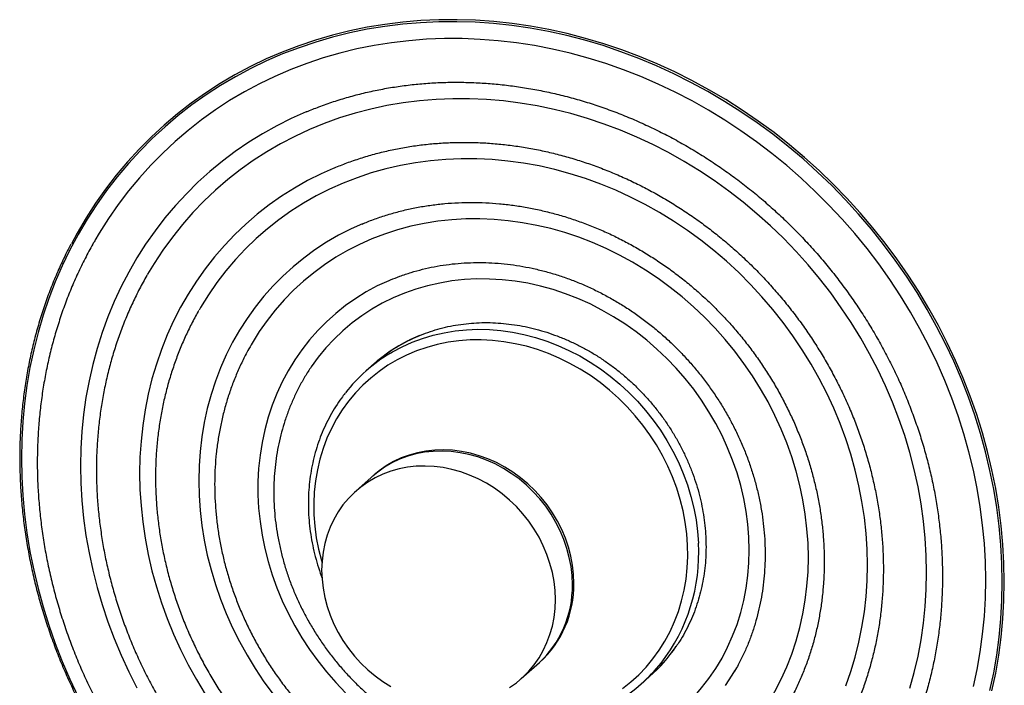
# Paper-space layout '_Dimétrica' of a CAD drawing. Header units: inches. Extents: x -15.5 to 3.1, y -23.8 to -4.9.
# Tile 2 of 2: x -15.5 to 3.1, y -17.4 to -4.9. Entities that reach past the tile are written whole.
import ezdxf

# ---------------------------------------------------------------- set-up
doc = ezdxf.new("R2010")
doc.units = ezdxf.units.IN
doc.header["$MEASUREMENT"] = 0

psp = doc.layouts.new('_Dimétrica')

# ---------------------------------------------------------------- linework, layer by layer
at = {"color": 7, "linetype": 'Continuous', "lineweight": 25}
for p, q in [((-8.812, -11.357), (-8.966, -11.492)), ((-8.808, -13.452), (-9.156, -13.759)), ((-6.031, -17.302), (-5.683, -16.996)), ((-3.757, -17.397), (-3.604, -17.262))]:
    psp.add_line(p, q, dxfattribs=at)
at = {"color": 7, "linetype": 'Continuous', "lineweight": 25, "flags": 128}
for points in [[(3.062, -15.477), (3.055, -15.127), (3.036, -14.776), (3.003, -14.424), (2.958, -14.072), (2.9, -13.72), (2.829, -13.369), (2.746, -13.019), (2.65, -12.671), (2.541, -12.326), (2.421, -11.983), (2.288, -11.644), (2.144, -11.308), (1.987, -10.976), (1.82, -10.649), (1.641, -10.327), (1.451, -10.011), (1.25, -9.701), (1.039, -9.397), (0.818, -9.1), (0.587, -8.811), (0.346, -8.529), (0.097, -8.255), (-0.162, -7.989), (-0.429, -7.733), (-0.704, -7.485), (-0.986, -7.248), (-1.276, -7.02), (-1.573, -6.802), (-1.877, -6.595), (-2.186, -6.398), (-2.501, -6.213), (-2.822, -6.039), (-3.147, -5.876), (-3.476, -5.726), (-3.809, -5.587), (-4.146, -5.46), (-4.485, -5.346), (-4.827, -5.245), (-5.17, -5.156), (-5.516, -5.08), (-5.862, -5.016), (-6.208, -4.966), (-6.555, -4.929), (-6.901, -4.905), (-7.246, -4.894), (-7.59, -4.897), (-7.932, -4.912), (-8.271, -4.941), (-8.608, -4.982), (-8.941, -5.037), (-9.27, -5.105), (-9.595, -5.185), (-9.915, -5.279), (-10.23, -5.385), (-10.54, -5.503), (-10.843, -5.634), (-11.14, -5.777), (-11.43, -5.932), (-11.713, -6.098), (-11.988, -6.276), (-12.255, -6.466), (-12.514, -6.666), (-12.763, -6.877), (-13.004, -7.098), (-13.235, -7.33), (-13.456, -7.571), (-13.667, -7.822), (-13.868, -8.081), (-14.057, -8.35), (-14.236, -8.626), (-14.404, -8.911), (-14.56, -9.203), (-14.705, -9.503), (-14.837, -9.809), (-14.958, -10.121), (-15.066, -10.439), (-15.162, -10.763), (-15.246, -11.092), (-15.317, -11.425), (-15.375, -11.762), (-15.42, -12.103), (-15.452, -12.447), (-15.472, -12.793), (-15.478, -13.142), (-15.472, -13.492), (-15.452, -13.843), (-15.42, -14.195), (-15.375, -14.547), (-15.317, -14.899), (-15.246, -15.25), (-15.162, -15.6), (-15.066, -15.947), (-14.958, -16.293), (-14.837, -16.636), (-14.705, -16.975), (-14.56, -17.311), (-14.404, -17.643)], [(3.1, -15.475), (3.094, -15.123), (3.074, -14.771), (3.042, -14.418), (2.996, -14.064), (2.938, -13.712), (2.867, -13.359), (2.783, -13.009), (2.687, -12.66), (2.578, -12.313), (2.457, -11.969), (2.324, -11.628), (2.179, -11.291), (2.022, -10.958), (1.854, -10.63), (1.675, -10.308), (1.484, -9.99), (1.283, -9.679), (1.071, -9.374), (0.849, -9.076), (0.617, -8.786), (0.376, -8.503), (0.125, -8.228), (-0.134, -7.962), (-0.402, -7.704), (-0.678, -7.456), (-0.961, -7.217), (-1.252, -6.989), (-1.55, -6.77), (-1.855, -6.562), (-2.165, -6.365), (-2.482, -6.179), (-2.803, -6.004), (-3.129, -5.841), (-3.459, -5.69), (-3.794, -5.551), (-4.131, -5.424), (-4.472, -5.31), (-4.815, -5.208), (-5.16, -5.118), (-5.506, -5.042), (-5.853, -4.979), (-6.201, -4.928), (-6.549, -4.891), (-6.896, -4.867), (-7.242, -4.856), (-7.587, -4.858), (-7.93, -4.874), (-8.271, -4.902), (-8.608, -4.944), (-8.943, -4.999), (-9.273, -5.067), (-9.599, -5.148), (-9.921, -5.242), (-10.237, -5.348), (-10.547, -5.467), (-10.852, -5.598), (-11.15, -5.742), (-11.441, -5.897), (-11.724, -6.064), (-12, -6.243), (-12.268, -6.433), (-12.527, -6.634), (-12.778, -6.845), (-13.019, -7.067), (-13.251, -7.3), (-13.473, -7.542), (-13.685, -7.793), (-13.886, -8.054), (-14.077, -8.323), (-14.256, -8.601), (-14.424, -8.886), (-14.534, -9.087)], [(2.749, -15.438), (2.742, -15.093), (2.723, -14.748), (2.69, -14.401), (2.645, -14.055), (2.587, -13.709), (2.516, -13.364), (2.432, -13.02), (2.336, -12.678), (2.228, -12.339), (2.107, -12.002), (1.974, -11.668), (1.83, -11.339), (1.673, -11.014), (1.506, -10.693), (1.327, -10.378), (1.137, -10.069), (0.936, -9.765), (0.726, -9.468), (0.505, -9.179), (0.274, -8.896), (0.034, -8.622), (-0.215, -8.356), (-0.473, -8.098), (-0.739, -7.849), (-1.013, -7.61), (-1.294, -7.381), (-1.583, -7.161), (-1.878, -6.952), (-2.18, -6.754), (-2.488, -6.566), (-2.8, -6.39), (-3.118, -6.225), (-3.441, -6.072), (-3.767, -5.931), (-4.097, -5.802), (-4.43, -5.686), (-4.765, -5.582), (-5.103, -5.49), (-5.442, -5.411), (-5.782, -5.346), (-6.123, -5.293), (-6.464, -5.253), (-6.805, -5.227), (-7.145, -5.213), (-7.483, -5.213), (-7.82, -5.226), (-8.154, -5.252), (-8.485, -5.291), (-8.813, -5.344), (-9.138, -5.409), (-9.458, -5.487), (-9.773, -5.578), (-10.084, -5.682), (-10.388, -5.798), (-10.687, -5.927), (-10.979, -6.068), (-11.264, -6.22), (-11.542, -6.385), (-11.812, -6.561), (-12.074, -6.748), (-12.327, -6.946), (-12.572, -7.155), (-12.807, -7.374), (-13.033, -7.603), (-13.249, -7.842), (-13.455, -8.09), (-13.65, -8.347), (-13.834, -8.613), (-14.008, -8.888), (-14.09, -9.027)], [(1.631, -15.297), (1.625, -14.974), (1.605, -14.65), (1.572, -14.325), (1.527, -14), (1.469, -13.676), (1.397, -13.353), (1.314, -13.031), (1.217, -12.712), (1.109, -12.395), (0.988, -12.081), (0.855, -11.771), (0.71, -11.465), (0.554, -11.164), (0.387, -10.868), (0.208, -10.578), (0.019, -10.295), (-0.18, -10.017), (-0.39, -9.747), (-0.609, -9.485), (-0.837, -9.231), (-1.075, -8.985), (-1.321, -8.748), (-1.575, -8.52), (-1.836, -8.302), (-2.105, -8.093), (-2.381, -7.896), (-2.664, -7.709), (-2.952, -7.532), (-3.245, -7.367), (-3.544, -7.214), (-3.847, -7.073), (-4.154, -6.943), (-4.464, -6.826), (-4.777, -6.721), (-5.093, -6.629), (-5.41, -6.55), (-5.729, -6.483), (-6.048, -6.43), (-6.368, -6.39), (-6.688, -6.362), (-7.007, -6.349), (-7.324, -6.348), (-7.64, -6.36), (-7.953, -6.386), (-8.263, -6.425), (-8.57, -6.478), (-8.873, -6.543), (-9.171, -6.621), (-9.465, -6.712), (-9.753, -6.815), (-10.035, -6.931), (-10.311, -7.06), (-10.58, -7.2), (-10.842, -7.352), (-11.096, -7.516), (-11.342, -7.691), (-11.579, -7.877), (-11.808, -8.074), (-12.027, -8.281), (-12.237, -8.499), (-12.436, -8.725), (-12.625, -8.962), (-12.803, -9.207), (-12.971, -9.46), (-13.093, -9.663)], [(-10.085, -6.593), (-10.096, -6.597), (-10.378, -6.723), (-10.653, -6.861), (-10.921, -7.011), (-11.182, -7.172), (-11.435, -7.345), (-11.679, -7.528), (-11.915, -7.723), (-12.142, -7.927), (-12.36, -8.142), (-12.568, -8.367), (-12.766, -8.601), (-12.953, -8.844), (-13.13, -9.095), (-13.295, -9.355), (-13.45, -9.623), (-13.593, -9.898), (-13.725, -10.18), (-13.844, -10.469), (-13.952, -10.764), (-14.047, -11.064), (-14.13, -11.369), (-14.2, -11.679), (-14.258, -11.994), (-14.303, -12.312), (-14.335, -12.633), (-14.354, -12.956), (-14.361, -13.282), (-14.354, -13.61), (-14.335, -13.938), (-14.303, -14.268), (-14.258, -14.597), (-14.2, -14.926), (-14.13, -15.253), (-14.047, -15.58), (-13.952, -15.904), (-13.844, -16.226), (-13.725, -16.545), (-13.593, -16.86), (-13.45, -17.171), (-13.295, -17.478)], [(0.514, -15.156), (0.507, -14.858), (0.488, -14.558), (0.455, -14.259), (0.41, -13.959), (0.352, -13.659), (0.281, -13.362), (0.198, -13.065), (0.103, -12.772), (-0.005, -12.481), (-0.125, -12.194), (-0.256, -11.911), (-0.399, -11.632), (-0.553, -11.359), (-0.719, -11.091), (-0.894, -10.83), (-1.08, -10.575), (-1.276, -10.328), (-1.481, -10.088), (-1.696, -9.856), (-1.919, -9.633), (-2.15, -9.419), (-2.39, -9.215), (-2.636, -9.02), (-2.89, -8.835), (-3.15, -8.661), (-3.416, -8.498), (-3.687, -8.347), (-3.963, -8.206), (-4.244, -8.078), (-4.528, -7.961), (-4.816, -7.857), (-5.106, -7.765), (-5.398, -7.686), (-5.692, -7.619), (-5.987, -7.566), (-6.282, -7.525), (-6.577, -7.498), (-6.872, -7.484), (-7.165, -7.483), (-7.456, -7.495), (-7.745, -7.52), (-8.031, -7.558), (-8.314, -7.61), (-8.592, -7.674), (-8.866, -7.751), (-9.134, -7.841), (-9.397, -7.944), (-9.654, -8.058), (-9.904, -8.185), (-10.147, -8.323), (-10.383, -8.473), (-10.61, -8.635), (-10.829, -8.807), (-11.039, -8.99), (-11.24, -9.183), (-11.431, -9.386), (-11.612, -9.598), (-11.782, -9.82), (-11.942, -10.05), (-12.09, -10.289), (-12.121, -10.341)], [(-9.586, -7.664), (-9.813, -7.766), (-10.069, -7.896), (-10.319, -8.037), (-10.561, -8.19), (-10.794, -8.355), (-11.02, -8.53), (-11.236, -8.716), (-11.443, -8.913), (-11.641, -9.119), (-11.828, -9.336), (-12.005, -9.561), (-12.171, -9.795), (-12.326, -10.038), (-12.47, -10.288), (-12.602, -10.546), (-12.722, -10.811), (-12.831, -11.082), (-12.927, -11.359), (-13.01, -11.642), (-13.081, -11.93), (-13.139, -12.222), (-13.185, -12.518), (-13.217, -12.817), (-13.237, -13.119), (-13.243, -13.423), (-13.237, -13.729), (-13.217, -14.036), (-13.185, -14.343), (-13.139, -14.651), (-13.081, -14.958), (-13.01, -15.263), (-12.927, -15.567), (-12.831, -15.868), (-12.722, -16.167), (-12.602, -16.462), (-12.47, -16.753), (-12.326, -17.04), (-12.171, -17.321), (-12.005, -17.597)], [(-9.034, -8.713), (-9.247, -8.809), (-9.482, -8.928), (-9.709, -9.06), (-9.929, -9.203), (-10.14, -9.357), (-10.343, -9.522), (-10.537, -9.697), (-10.722, -9.883), (-10.896, -10.079), (-11.06, -10.284), (-11.214, -10.497), (-11.356, -10.719), (-11.487, -10.949), (-11.607, -11.186), (-11.714, -11.431), (-11.81, -11.681), (-11.893, -11.937), (-11.964, -12.199), (-12.022, -12.465), (-12.068, -12.735), (-12.1, -13.009), (-12.119, -13.285), (-12.126, -13.564), (-12.119, -13.844), (-12.1, -14.126), (-12.068, -14.407), (-12.022, -14.689), (-11.964, -14.97), (-11.893, -15.249), (-11.81, -15.526), (-11.714, -15.801), (-11.607, -16.072), (-11.487, -16.34), (-11.356, -16.603), (-11.214, -16.861), (-11.06, -17.113), (-10.896, -17.359), (-10.722, -17.598)], [(-0.604, -15.016), (-0.61, -14.744), (-0.63, -14.471), (-0.662, -14.198), (-0.707, -13.925), (-0.764, -13.654), (-0.834, -13.383), (-0.917, -13.115), (-1.011, -12.849), (-1.118, -12.587), (-1.236, -12.329), (-1.366, -12.076), (-1.507, -11.827), (-1.658, -11.584), (-1.821, -11.348), (-1.993, -11.118), (-2.175, -10.896), (-2.366, -10.681), (-2.566, -10.475), (-2.774, -10.278), (-2.991, -10.09), (-3.214, -9.911), (-3.445, -9.743), (-3.682, -9.585), (-3.925, -9.438), (-4.173, -9.303), (-4.425, -9.179), (-4.682, -9.066), (-4.942, -8.966), (-5.206, -8.878), (-5.471, -8.802), (-5.738, -8.74), (-6.007, -8.69), (-6.276, -8.652), (-6.544, -8.628), (-6.812, -8.617), (-7.078, -8.619), (-7.343, -8.635), (-7.605, -8.663), (-7.863, -8.704), (-8.118, -8.758), (-8.369, -8.825), (-8.614, -8.904), (-8.854, -8.996), (-9.088, -9.1), (-9.315, -9.216), (-9.535, -9.344), (-9.748, -9.483), (-9.952, -9.634), (-10.148, -9.795), (-10.334, -9.966), (-10.511, -10.148), (-10.679, -10.339), (-10.835, -10.539), (-10.982, -10.748), (-11.117, -10.965), (-11.134, -10.994)], [(-8.494, -9.767), (-8.536, -9.785), (-8.751, -9.885), (-8.959, -9.998), (-9.159, -10.122), (-9.352, -10.257), (-9.536, -10.403), (-9.711, -10.56), (-9.877, -10.727), (-10.032, -10.903), (-10.178, -11.089), (-10.313, -11.283), (-10.436, -11.486), (-10.548, -11.696), (-10.649, -11.913), (-10.738, -12.137), (-10.814, -12.366), (-10.878, -12.601), (-10.929, -12.84), (-10.968, -13.083), (-10.994, -13.33), (-11.007, -13.579), (-11.007, -13.83), (-10.994, -14.083), (-10.968, -14.336), (-10.929, -14.589), (-10.878, -14.841), (-10.814, -15.092), (-10.738, -15.341), (-10.649, -15.587), (-10.548, -15.829), (-10.436, -16.068), (-10.313, -16.302), (-10.178, -16.53), (-10.032, -16.752), (-9.877, -16.968), (-9.711, -17.176), (-9.536, -17.377), (-9.352, -17.57)], [(-1.721, -14.875), (-1.728, -14.631), (-1.747, -14.387), (-1.779, -14.142), (-1.824, -13.898), (-1.882, -13.655), (-1.952, -13.414), (-2.035, -13.175), (-2.129, -12.94), (-2.235, -12.708), (-2.353, -12.482), (-2.482, -12.26), (-2.621, -12.044), (-2.771, -11.835), (-2.931, -11.634), (-3.1, -11.439), (-3.278, -11.253), (-3.465, -11.076), (-3.659, -10.909), (-3.861, -10.751), (-4.07, -10.603), (-4.285, -10.466), (-4.505, -10.34), (-4.73, -10.225), (-4.96, -10.123), (-5.193, -10.032), (-5.429, -9.954), (-5.667, -9.888), (-5.907, -9.835), (-6.148, -9.795), (-6.389, -9.768), (-6.629, -9.754), (-6.869, -9.753), (-7.106, -9.765), (-7.341, -9.791), (-7.572, -9.829), (-7.8, -9.88), (-8.022, -9.944), (-8.24, -10.021), (-8.452, -10.11), (-8.657, -10.211), (-8.856, -10.324), (-9.046, -10.449), (-9.229, -10.584), (-9.402, -10.731), (-9.567, -10.887), (-9.722, -11.054), (-9.867, -11.23), (-10.001, -11.414), (-10.002, -11.416)], [(-8.503, -11.155), (-8.463, -11.132), (-8.28, -11.034), (-8.091, -10.949), (-7.895, -10.877), (-7.694, -10.816), (-7.488, -10.769), (-7.278, -10.734), (-7.066, -10.712), (-6.85, -10.704), (-6.633, -10.709), (-6.415, -10.726), (-6.197, -10.757), (-5.979, -10.801), (-5.763, -10.857), (-5.549, -10.927), (-5.337, -11.008), (-5.129, -11.102), (-4.926, -11.207), (-4.728, -11.324), (-4.535, -11.451), (-4.349, -11.59), (-4.17, -11.738), (-3.998, -11.896), (-3.835, -12.062), (-3.681, -12.237), (-3.536, -12.42), (-3.401, -12.61), (-3.276, -12.806), (-3.163, -13.008), (-3.06, -13.216), (-2.969, -13.427), (-2.89, -13.642), (-2.823, -13.86), (-2.769, -14.08), (-2.727, -14.301), (-2.698, -14.523), (-2.682, -14.744)], [(-2.885, -14.781), (-2.901, -14.565), (-2.93, -14.348), (-2.971, -14.131), (-3.025, -13.916), (-3.092, -13.703), (-3.17, -13.493), (-3.26, -13.287), (-3.362, -13.085), (-3.475, -12.888), (-3.599, -12.697), (-3.733, -12.512), (-3.877, -12.335), (-4.03, -12.166), (-4.192, -12.005), (-4.362, -11.853), (-4.539, -11.711), (-4.724, -11.579), (-4.914, -11.458), (-5.11, -11.347), (-5.311, -11.249), (-5.515, -11.162), (-5.723, -11.087), (-5.934, -11.024), (-6.146, -10.975), (-6.36, -10.938), (-6.573, -10.914), (-6.786, -10.903), (-6.998, -10.905), (-7.207, -10.921), (-7.414, -10.949), (-7.617, -10.991), (-7.816, -11.045), (-8.009, -11.111), (-8.197, -11.19), (-8.378, -11.281), (-8.552, -11.384), (-8.718, -11.498), (-8.876, -11.624), (-9.025, -11.759), (-9.164, -11.905), (-9.294, -12.06), (-9.413, -12.223), (-9.521, -12.396), (-9.617, -12.575), (-9.702, -12.762), (-9.775, -12.955), (-9.836, -13.154), (-9.884, -13.358), (-9.919, -13.565), (-9.942, -13.777), (-9.952, -13.99), (-9.949, -14.206), (-9.933, -14.423), (-9.905, -14.64), (-9.863, -14.856), (-9.809, -15.071), (-9.798, -15.109)], [(-5.063, -15.527), (-5.07, -15.356), (-5.089, -15.184), (-5.122, -15.012), (-5.166, -14.842), (-5.224, -14.674), (-5.293, -14.51), (-5.374, -14.35), (-5.466, -14.195), (-5.568, -14.046), (-5.681, -13.905), (-5.803, -13.771), (-5.934, -13.646), (-6.072, -13.53), (-6.218, -13.425), (-6.369, -13.33), (-6.526, -13.247), (-6.688, -13.175), (-6.852, -13.115), (-7.02, -13.068), (-7.188, -13.034), (-7.358, -13.012), (-7.527, -13.004), (-7.694, -13.009), (-7.859, -13.027), (-8.02, -13.058), (-8.177, -13.102), (-8.329, -13.159), (-8.474, -13.228), (-8.613, -13.309), (-8.743, -13.401), (-8.836, -13.477)], [(-5.063, -15.527), (-5.07, -15.356), (-5.089, -15.184), (-5.122, -15.012), (-5.166, -14.842), (-5.224, -14.674), (-5.293, -14.51), (-5.374, -14.35), (-5.466, -14.195), (-5.568, -14.046), (-5.681, -13.905), (-5.803, -13.771), (-5.934, -13.646), (-6.072, -13.53), (-6.218, -13.425), (-6.369, -13.33), (-6.526, -13.247), (-6.688, -13.175), (-6.852, -13.115), (-7.02, -13.068), (-7.188, -13.034), (-7.358, -13.012), (-7.527, -13.004), (-7.694, -13.009), (-7.859, -13.027), (-8.02, -13.058), (-8.177, -13.102), (-8.329, -13.159), (-8.474, -13.228), (-8.613, -13.309), (-8.743, -13.401), (-8.836, -13.477)], [(-5.036, -15.502), (-5.042, -15.331), (-5.062, -15.159), (-5.094, -14.988), (-5.139, -14.817), (-5.196, -14.65), (-5.265, -14.485), (-5.346, -14.325), (-5.438, -14.17), (-5.541, -14.022), (-5.653, -13.88), (-5.775, -13.746), (-5.906, -13.621), (-6.044, -13.506), (-6.19, -13.4), (-6.341, -13.306), (-6.498, -13.222), (-6.66, -13.15), (-6.825, -13.091), (-6.992, -13.043), (-7.161, -13.009), (-7.33, -12.988), (-7.499, -12.98), (-7.666, -12.985), (-7.831, -13.003), (-7.992, -13.034), (-8.149, -13.078), (-8.301, -13.134), (-8.446, -13.203), (-8.585, -13.284), (-8.715, -13.376), (-8.808, -13.452)], [(-5.384, -15.809), (-5.39, -15.638), (-5.41, -15.466), (-5.442, -15.294), (-5.487, -15.124), (-5.544, -14.956), (-5.613, -14.792), (-5.694, -14.632), (-5.786, -14.477), (-5.889, -14.329), (-6.001, -14.187), (-6.123, -14.053), (-6.254, -13.928), (-6.392, -13.813), (-6.538, -13.707), (-6.689, -13.612), (-6.846, -13.529), (-7.008, -13.457), (-7.173, -13.397), (-7.34, -13.35), (-7.509, -13.316), (-7.678, -13.295), (-7.847, -13.286), (-8.014, -13.291), (-8.179, -13.31), (-8.34, -13.341), (-8.497, -13.385), (-8.649, -13.441), (-8.794, -13.51), (-8.933, -13.591), (-9.063, -13.683), (-9.185, -13.786), (-9.298, -13.899), (-9.401, -14.022), (-9.493, -14.153), (-9.573, -14.293), (-9.643, -14.44), (-9.7, -14.593), (-9.745, -14.752), (-9.777, -14.916), (-9.796, -15.083), (-9.803, -15.252), (-9.796, -15.424), (-9.777, -15.596), (-9.745, -15.767), (-9.7, -15.937), (-9.643, -16.105), (-9.573, -16.27), (-9.493, -16.43), (-9.401, -16.584), (-9.298, -16.733), (-9.185, -16.875), (-9.063, -17.008), (-8.933, -17.133), (-8.794, -17.249), (-8.649, -17.354), (-8.497, -17.449)], [(-4.116, -17.489), (-3.958, -17.364), (-3.809, -17.228), (-3.67, -17.083), (-3.541, -16.928), (-3.422, -16.764), (-3.314, -16.592), (-3.217, -16.412), (-3.132, -16.225), (-3.059, -16.032), (-2.999, -15.833), (-2.95, -15.629), (-2.915, -15.422), (-2.892, -15.211), (-2.882, -14.997), (-2.885, -14.781)], [(-4.068, -18.554), (-3.861, -18.46), (-3.659, -18.353), (-3.465, -18.234), (-3.278, -18.104), (-3.1, -17.963), (-2.931, -17.811), (-2.771, -17.65), (-2.621, -17.478), (-2.482, -17.298), (-2.353, -17.109), (-2.235, -16.912), (-2.129, -16.707), (-2.035, -16.496), (-1.952, -16.278), (-1.882, -16.054), (-1.824, -15.826), (-1.779, -15.593), (-1.747, -15.356), (-1.728, -15.117), (-1.721, -14.875)], [(-3.541, -19.613), (-3.445, -19.572), (-3.214, -19.462), (-2.991, -19.34), (-2.774, -19.206), (-2.566, -19.062), (-2.366, -18.906), (-2.175, -18.74), (-1.993, -18.563), (-1.821, -18.377), (-1.658, -18.181), (-1.507, -17.977), (-1.366, -17.764), (-1.236, -17.543), (-1.118, -17.314), (-1.011, -17.079), (-0.917, -16.837), (-0.834, -16.59), (-0.764, -16.337), (-0.707, -16.08), (-0.662, -15.818), (-0.63, -15.553), (-0.61, -15.286), (-0.604, -15.016)], [(0.103, -17.437), (0.198, -17.168), (0.281, -16.893), (0.352, -16.612), (0.41, -16.328), (0.455, -16.039), (0.488, -15.748), (0.507, -15.453), (0.514, -15.156)], [(1.314, -17.483), (1.397, -17.183), (1.469, -16.877), (1.527, -16.568), (1.572, -16.254), (1.605, -15.938), (1.625, -15.619), (1.631, -15.297)], [(2.516, -17.453), (2.587, -17.126), (2.645, -16.795), (2.69, -16.46), (2.723, -16.122), (2.742, -15.781), (2.749, -15.438)], [(2.829, -17.527), (2.9, -17.194), (2.958, -16.857), (3.003, -16.516), (3.036, -16.172), (3.055, -15.826), (3.062, -15.477)], [(2.867, -17.532), (2.938, -17.197), (2.996, -16.859), (3.042, -16.517), (3.074, -16.172), (3.094, -15.825), (3.1, -15.475)], [(-6.254, -17.471), (-6.123, -17.379), (-6.001, -17.276), (-5.889, -17.163), (-5.786, -17.04), (-5.694, -16.908), (-5.613, -16.769), (-5.544, -16.622), (-5.487, -16.468), (-5.442, -16.309), (-5.41, -16.146), (-5.39, -15.979), (-5.384, -15.809)], [(-2.17, -17.434), (-2.041, -17.235), (-1.993, -17.154)]]:
    psp.add_lwpolyline(points, dxfattribs=at)
at = {"color": 7, "linetype": 'Continuous', "lineweight": 25}
for centre, radius, start, end in [((-6.768, -13.678), 3.093, 112.4791, 131.3711), ((-6.774, -13.67), 3.083, 116.9613, 131.3851), ((-6.935, -13.794), 3.07, 120.7137, 142.0264), ((-6.044, -14.939), 3.368, 322.1021, 3.3192), ((-7.035, -15.559), 1.972, 312.1903, 0.9454), ((-7.007, -15.535), 1.972, 312.1903, 0.9454), ((-5.644, -14.952), 3.082, 311.4309, 325.6429), ((-5.644, -14.952), 3.082, 311.4312, 325.5667), ((-5.788, -15.095), 3.069, 301.1824, 321.457)]:
    psp.add_arc(centre, radius, start, end, dxfattribs=at)
for points, knots in [([(-10.089, -6.595), (-10.011, -6.563), (-9.843, -6.494), (-9.578, -6.402), (-9.297, -6.315), (-9.011, -6.24), (-8.721, -6.177), (-8.428, -6.125), (-8.132, -6.085), (-7.833, -6.057), (-7.532, -6.04), (-7.228, -6.035), (-6.924, -6.042), (-6.618, -6.06), (-6.312, -6.091), (-6.005, -6.132), (-5.699, -6.186), (-5.394, -6.251), (-5.089, -6.327), (-4.787, -6.415), (-4.486, -6.514), (-4.187, -6.624), (-3.892, -6.745), (-3.6, -6.877), (-3.311, -7.019), (-3.027, -7.171), (-2.747, -7.334), (-2.472, -7.506), (-2.202, -7.689), (-1.938, -7.88), (-1.68, -8.081), (-1.428, -8.291), (-1.184, -8.509), (-0.946, -8.735), (-0.716, -8.969), (-0.493, -9.211), (-0.279, -9.46), (-0.073, -9.716), (0.124, -9.979), (0.312, -10.247), (0.491, -10.522), (0.661, -10.801), (0.82, -11.086), (0.97, -11.375), (1.11, -11.668), (1.239, -11.965), (1.357, -12.266), (1.465, -12.569), (1.562, -12.875), (1.648, -13.182), (1.723, -13.491), (1.787, -13.802), (1.839, -14.113), (1.88, -14.424), (1.909, -14.735), (1.927, -15.04), (1.931, -15.252), (1.932, -15.36), (1.932, -15.371)], [0, 0, 0, 0, 0.015957, 0.034271, 0.052578, 0.070878, 0.089169, 0.107453, 0.125728, 0.143996, 0.162255, 0.180507, 0.198752, 0.21699, 0.235221, 0.253446, 0.271665, 0.289878, 0.308087, 0.326292, 0.344492, 0.362688, 0.380881, 0.399072, 0.417259, 0.435444, 0.453627, 0.471808, 0.489988, 0.508166, 0.526342, 0.544518, 0.562693, 0.580867, 0.599041, 0.617214, 0.635386, 0.653559, 0.671731, 0.689903, 0.708075, 0.726248, 0.744421, 0.762595, 0.780769, 0.798944, 0.817121, 0.835298, 0.853478, 0.871659, 0.889843, 0.908029, 0.926218, 0.944411, 0.962607, 0.980808, 0.998063, 1, 1, 1, 1]), ([(-9.591, -7.667), (-9.513, -7.635), (-9.353, -7.568), (-9.102, -7.481), (-8.84, -7.402), (-8.574, -7.334), (-8.305, -7.278), (-8.032, -7.234), (-7.756, -7.201), (-7.477, -7.18), (-7.196, -7.171), (-6.914, -7.173), (-6.63, -7.187), (-6.346, -7.213), (-6.062, -7.25), (-5.777, -7.299), (-5.494, -7.36), (-5.212, -7.432), (-4.931, -7.515), (-4.652, -7.61), (-4.376, -7.715), (-4.103, -7.832), (-3.833, -7.959), (-3.567, -8.096), (-3.306, -8.244), (-3.049, -8.401), (-2.797, -8.568), (-2.551, -8.745), (-2.311, -8.931), (-2.078, -9.126), (-1.851, -9.329), (-1.631, -9.54), (-1.419, -9.759), (-1.215, -9.986), (-1.019, -10.22), (-0.831, -10.46), (-0.652, -10.707), (-0.483, -10.96), (-0.323, -11.218), (-0.172, -11.481), (-0.032, -11.749), (0.099, -12.021), (0.219, -12.297), (0.328, -12.576), (0.427, -12.858), (0.515, -13.142), (0.592, -13.428), (0.658, -13.715), (0.712, -14.004), (0.755, -14.292), (0.787, -14.581), (0.807, -14.87), (0.814, -15.086), (0.814, -15.206), (0.814, -15.23)], [0, 0, 0, 0, 0.018307, 0.037978, 0.057639, 0.07729, 0.09693, 0.11656, 0.136178, 0.155785, 0.175383, 0.19497, 0.214547, 0.234116, 0.253676, 0.273228, 0.292773, 0.312311, 0.331843, 0.35137, 0.370892, 0.390409, 0.409923, 0.429433, 0.44894, 0.468445, 0.487947, 0.507448, 0.526946, 0.546443, 0.565939, 0.585434, 0.604928, 0.624422, 0.643915, 0.663408, 0.6829, 0.702393, 0.721886, 0.741379, 0.760873, 0.780368, 0.799864, 0.819361, 0.838861, 0.858362, 0.877867, 0.897374, 0.916885, 0.9364, 0.95592, 0.975445, 0.994977, 1, 1, 1, 1]), ([(-9.038, -8.717), (-9.005, -8.702), (-8.897, -8.655), (-8.706, -8.587), (-8.468, -8.512), (-8.225, -8.448), (-7.979, -8.396), (-7.728, -8.356), (-7.475, -8.327), (-7.219, -8.31), (-6.962, -8.305), (-6.703, -8.312), (-6.443, -8.33), (-6.182, -8.359), (-5.921, -8.401), (-5.661, -8.454), (-5.402, -8.518), (-5.145, -8.594), (-4.89, -8.681), (-4.637, -8.778), (-4.387, -8.887), (-4.141, -9.006), (-3.899, -9.136), (-3.661, -9.275), (-3.428, -9.425), (-3.201, -9.583), (-2.979, -9.752), (-2.764, -9.929), (-2.556, -10.114), (-2.354, -10.308), (-2.16, -10.51), (-1.974, -10.719), (-1.797, -10.935), (-1.627, -11.157), (-1.467, -11.386), (-1.316, -11.62), (-1.175, -11.86), (-1.044, -12.104), (-0.922, -12.353), (-0.811, -12.605), (-0.71, -12.86), (-0.62, -13.119), (-0.541, -13.38), (-0.473, -13.642), (-0.417, -13.906), (-0.371, -14.17), (-0.337, -14.435), (-0.314, -14.699), (-0.304, -14.917), (-0.304, -15.047), (-0.303, -15.09)], [0, 0, 0, 0, 0.009379, 0.030874, 0.052355, 0.073821, 0.095272, 0.116707, 0.138127, 0.159531, 0.180921, 0.202296, 0.223658, 0.245007, 0.266345, 0.287672, 0.30899, 0.330298, 0.351599, 0.372893, 0.394181, 0.415464, 0.436741, 0.458015, 0.479285, 0.500552, 0.521817, 0.543079, 0.56434, 0.585599, 0.606856, 0.628113, 0.64937, 0.670625, 0.691881, 0.713137, 0.734393, 0.75565, 0.776908, 0.798168, 0.819429, 0.840694, 0.861961, 0.883232, 0.904508, 0.925788, 0.947075, 0.96837, 0.989672, 1, 1, 1, 1]), ([(-14.542, -9.096), (-14.576, -9.161), (-14.658, -9.318), (-14.777, -9.576), (-14.9, -9.868), (-15.012, -10.166), (-15.113, -10.469), (-15.203, -10.777), (-15.281, -11.089), (-15.348, -11.405), (-15.404, -11.725), (-15.448, -12.048), (-15.481, -12.374), (-15.502, -12.703), (-15.511, -13.033), (-15.509, -13.365), (-15.495, -13.698), (-15.47, -14.032), (-15.433, -14.367), (-15.384, -14.701), (-15.324, -15.034), (-15.253, -15.367), (-15.17, -15.699), (-15.076, -16.028), (-14.971, -16.356), (-14.855, -16.681), (-14.728, -17.003), (-14.59, -17.322), (-14.442, -17.637), (-14.284, -17.947), (-14.116, -18.254), (-13.937, -18.555), (-13.749, -18.851), (-13.552, -19.141), (-13.345, -19.425), (-13.13, -19.703), (-12.906, -19.974), (-12.673, -20.238), (-12.432, -20.495), (-12.184, -20.743), (-11.928, -20.984), (-11.665, -21.217), (-11.395, -21.44), (-11.119, -21.655), (-10.836, -21.861), (-10.548, -22.057), (-10.254, -22.244), (-9.955, -22.42), (-9.652, -22.587), (-9.344, -22.743), (-9.032, -22.888), (-8.717, -23.023), (-8.398, -23.147), (-8.077, -23.26), (-7.754, -23.361), (-7.428, -23.452), (-7.101, -23.531), (-6.773, -23.598), (-6.444, -23.654), (-6.115, -23.698), (-5.786, -23.73), (-5.458, -23.751), (-5.13, -23.759), (-4.804, -23.756), (-4.479, -23.741), (-4.157, -23.715), (-3.837, -23.676), (-3.521, -23.626), (-3.207, -23.564), (-2.898, -23.491), (-2.592, -23.406), (-2.291, -23.309), (-2.026, -23.214), (-1.863, -23.146), (-1.797, -23.119)], [0, 0, 0, 0, 0.0097, 0.023708, 0.037715, 0.051724, 0.065732, 0.07974, 0.093749, 0.107758, 0.121767, 0.135776, 0.149786, 0.163796, 0.177806, 0.191816, 0.205826, 0.219836, 0.233847, 0.247858, 0.261868, 0.275879, 0.28989, 0.303901, 0.317913, 0.331924, 0.345935, 0.359947, 0.373958, 0.38797, 0.401981, 0.415993, 0.430005, 0.444016, 0.458028, 0.47204, 0.486051, 0.500063, 0.514075, 0.528086, 0.542098, 0.55611, 0.570122, 0.584133, 0.598145, 0.612157, 0.626169, 0.64018, 0.654192, 0.668203, 0.682215, 0.696226, 0.710238, 0.724249, 0.73826, 0.752271, 0.766282, 0.780293, 0.794304, 0.808315, 0.822325, 0.836336, 0.850346, 0.864356, 0.878365, 0.892375, 0.906384, 0.920394, 0.934402, 0.948411, 0.96242, 0.976428, 0.990436, 1, 1, 1, 1]), ([(-14.092, -9.033), (-14.104, -9.054), (-14.169, -9.163), (-14.276, -9.368), (-14.413, -9.647), (-14.539, -9.933), (-14.654, -10.225), (-14.757, -10.522), (-14.85, -10.824), (-14.931, -11.13), (-15.001, -11.441), (-15.06, -11.755), (-15.107, -12.073), (-15.142, -12.393), (-15.166, -12.717), (-15.178, -13.042), (-15.179, -13.368), (-15.167, -13.696), (-15.144, -14.025), (-15.109, -14.354), (-15.063, -14.684), (-15.005, -15.012), (-14.936, -15.34), (-14.855, -15.666), (-14.763, -15.991), (-14.66, -16.313), (-14.546, -16.633), (-14.421, -16.949), (-14.285, -17.263), (-14.138, -17.572), (-13.982, -17.877), (-13.815, -18.177), (-13.638, -18.473), (-13.452, -18.763), (-13.256, -19.047), (-13.051, -19.325), (-12.836, -19.596), (-12.614, -19.861), (-12.383, -20.118), (-12.143, -20.367), (-11.897, -20.609), (-11.642, -20.843), (-11.381, -21.068), (-11.112, -21.284), (-10.838, -21.491), (-10.557, -21.689), (-10.271, -21.877), (-9.979, -22.055), (-9.682, -22.223), (-9.381, -22.381), (-9.076, -22.528), (-8.766, -22.665), (-8.454, -22.79), (-8.138, -22.905), (-7.82, -23.008), (-7.5, -23.1), (-7.178, -23.181), (-6.855, -23.249), (-6.531, -23.307), (-6.206, -23.352), (-5.882, -23.386), (-5.558, -23.407), (-5.234, -23.417), (-4.912, -23.415), (-4.592, -23.401), (-4.274, -23.375), (-3.958, -23.338), (-3.645, -23.288), (-3.336, -23.227), (-3.03, -23.154), (-2.729, -23.07), (-2.432, -22.974), (-2.171, -22.88), (-2.011, -22.812), (-1.946, -22.785)], [0, 0, 0, 0, 0.003252, 0.017288, 0.031328, 0.045372, 0.059421, 0.073474, 0.087532, 0.101595, 0.115662, 0.129734, 0.143811, 0.157893, 0.171979, 0.186069, 0.200163, 0.214261, 0.228362, 0.242467, 0.256575, 0.270686, 0.284799, 0.298915, 0.313033, 0.327153, 0.341275, 0.355399, 0.369523, 0.38365, 0.397777, 0.411905, 0.426035, 0.440165, 0.454295, 0.468427, 0.482558, 0.49669, 0.510823, 0.524955, 0.539088, 0.553221, 0.567353, 0.581486, 0.595618, 0.609749, 0.623881, 0.638011, 0.652141, 0.66627, 0.680398, 0.694524, 0.708649, 0.722773, 0.736894, 0.751014, 0.765131, 0.779245, 0.793357, 0.807465, 0.82157, 0.835672, 0.849769, 0.863862, 0.877951, 0.892036, 0.906116, 0.920191, 0.934261, 0.948326, 0.962386, 0.976441, 0.990491, 1, 1, 1, 1]), ([(-8.499, -9.77), (-8.441, -9.747), (-8.315, -9.695), (-8.113, -9.628), (-7.896, -9.568), (-7.675, -9.519), (-7.451, -9.482), (-7.223, -9.457), (-6.993, -9.443), (-6.761, -9.441), (-6.527, -9.45), (-6.293, -9.472), (-6.059, -9.505), (-5.825, -9.549), (-5.592, -9.605), (-5.36, -9.672), (-5.13, -9.75), (-4.903, -9.84), (-4.679, -9.939), (-4.459, -10.05), (-4.243, -10.171), (-4.031, -10.301), (-3.825, -10.441), (-3.624, -10.591), (-3.43, -10.749), (-3.242, -10.916), (-3.061, -11.092), (-2.888, -11.274), (-2.723, -11.465), (-2.567, -11.662), (-2.419, -11.865), (-2.28, -12.074), (-2.15, -12.288), (-2.031, -12.508), (-1.921, -12.731), (-1.822, -12.958), (-1.733, -13.189), (-1.655, -13.422), (-1.588, -13.657), (-1.532, -13.894), (-1.487, -14.131), (-1.453, -14.369), (-1.431, -14.607), (-1.422, -14.8), (-1.421, -14.914), (-1.421, -14.949)], [0, 0, 0, 0, 0.020035, 0.043929, 0.0678, 0.091648, 0.115471, 0.139271, 0.163047, 0.186799, 0.210531, 0.234242, 0.257934, 0.28161, 0.30527, 0.328917, 0.352551, 0.376175, 0.39979, 0.423396, 0.446996, 0.470589, 0.494178, 0.517763, 0.541343, 0.564921, 0.588497, 0.612071, 0.635643, 0.659215, 0.682786, 0.706357, 0.729928, 0.7535, 0.777074, 0.800649, 0.824228, 0.847811, 0.871398, 0.894992, 0.918593, 0.942202, 0.965822, 0.989454, 1, 1, 1, 1]), ([(-13.096, -9.668), (-13.099, -9.674), (-13.153, -9.762), (-13.247, -9.939), (-13.377, -10.2), (-13.495, -10.467), (-13.603, -10.74), (-13.699, -11.019), (-13.785, -11.302), (-13.859, -11.59), (-13.922, -11.881), (-13.973, -12.177), (-14.013, -12.475), (-14.041, -12.776), (-14.058, -13.08), (-14.062, -13.385), (-14.055, -13.692), (-14.037, -13.999), (-14.006, -14.308), (-13.964, -14.616), (-13.911, -14.923), (-13.846, -15.23), (-13.769, -15.535), (-13.681, -15.839), (-13.583, -16.14), (-13.473, -16.438), (-13.352, -16.733), (-13.221, -17.025), (-13.079, -17.313), (-12.927, -17.596), (-12.764, -17.874), (-12.593, -18.147), (-12.411, -18.414), (-12.22, -18.675), (-12.021, -18.929), (-11.812, -19.177), (-11.596, -19.417), (-11.371, -19.65), (-11.138, -19.874), (-10.898, -20.091), (-10.651, -20.299), (-10.398, -20.497), (-10.138, -20.687), (-9.872, -20.867), (-9.601, -21.037), (-9.325, -21.198), (-9.044, -21.348), (-8.759, -21.487), (-8.47, -21.616), (-8.177, -21.734), (-7.882, -21.841), (-7.584, -21.936), (-7.284, -22.02), (-6.982, -22.093), (-6.679, -22.154), (-6.375, -22.203), (-6.072, -22.241), (-5.768, -22.266), (-5.465, -22.28), (-5.163, -22.282), (-4.862, -22.272), (-4.564, -22.25), (-4.268, -22.216), (-3.975, -22.171), (-3.685, -22.113), (-3.399, -22.044), (-3.117, -21.964), (-2.84, -21.871), (-2.63, -21.794), (-2.515, -21.744), (-2.488, -21.732)], [0, 0, 0, 0, 0.001033, 0.016017, 0.031006, 0.046001, 0.061001, 0.076007, 0.091019, 0.106037, 0.121061, 0.136092, 0.151128, 0.16617, 0.181218, 0.196272, 0.21133, 0.226393, 0.241461, 0.256533, 0.271608, 0.286687, 0.301769, 0.316854, 0.331942, 0.347032, 0.362124, 0.377218, 0.392313, 0.40741, 0.422508, 0.437608, 0.452708, 0.467809, 0.48291, 0.498012, 0.513115, 0.528218, 0.543321, 0.558424, 0.573526, 0.588629, 0.603731, 0.618832, 0.633933, 0.649033, 0.664132, 0.679229, 0.694325, 0.709419, 0.724511, 0.7396, 0.754687, 0.769771, 0.784851, 0.799927, 0.814999, 0.830066, 0.845129, 0.860186, 0.875238, 0.890284, 0.905324, 0.920358, 0.935385, 0.950406, 0.96542, 0.980428, 0.99543, 1, 1, 1, 1]), ([(-12.123, -10.346), (-12.128, -10.353), (-12.178, -10.437), (-12.265, -10.604), (-12.384, -10.847), (-12.49, -11.096), (-12.586, -11.351), (-12.671, -11.611), (-12.745, -11.876), (-12.807, -12.145), (-12.858, -12.418), (-12.897, -12.694), (-12.925, -12.973), (-12.941, -13.254), (-12.945, -13.537), (-12.937, -13.821), (-12.918, -14.106), (-12.887, -14.392), (-12.845, -14.677), (-12.791, -14.962), (-12.725, -15.245), (-12.648, -15.527), (-12.56, -15.807), (-12.461, -16.084), (-12.351, -16.358), (-12.23, -16.629), (-12.099, -16.895), (-11.957, -17.157), (-11.805, -17.414), (-11.644, -17.666), (-11.473, -17.911), (-11.293, -18.151), (-11.105, -18.383), (-10.907, -18.609), (-10.702, -18.827), (-10.488, -19.037), (-10.267, -19.24), (-10.039, -19.433), (-9.805, -19.618), (-9.564, -19.793), (-9.317, -19.959), (-9.065, -20.115), (-8.808, -20.26), (-8.546, -20.396), (-8.28, -20.521), (-8.01, -20.635), (-7.737, -20.738), (-7.462, -20.83), (-7.184, -20.91), (-6.905, -20.979), (-6.624, -21.036), (-6.343, -21.082), (-6.061, -21.115), (-5.779, -21.137), (-5.499, -21.147), (-5.219, -21.145), (-4.941, -21.131), (-4.666, -21.105), (-4.393, -21.068), (-4.123, -21.018), (-3.857, -20.957), (-3.595, -20.884), (-3.338, -20.8), (-3.141, -20.728), (-3.033, -20.68), (-3.007, -20.669)], [0, 0, 0, 0, 0.001491, 0.017672, 0.03386, 0.050055, 0.066257, 0.082468, 0.098686, 0.114913, 0.131149, 0.147392, 0.163643, 0.179902, 0.196169, 0.212442, 0.228721, 0.245007, 0.261298, 0.277594, 0.293895, 0.3102, 0.326508, 0.34282, 0.359135, 0.375453, 0.391772, 0.408094, 0.424418, 0.440742, 0.457069, 0.473396, 0.489724, 0.506053, 0.522382, 0.538711, 0.555041, 0.57137, 0.5877, 0.604028, 0.620356, 0.636683, 0.653009, 0.669333, 0.685655, 0.701975, 0.718292, 0.734606, 0.750917, 0.767223, 0.783525, 0.799822, 0.816113, 0.832397, 0.848675, 0.864946, 0.88121, 0.897465, 0.913712, 0.929951, 0.94618, 0.962401, 0.978614, 0.994818, 1, 1, 1, 1]), ([(-8.171, -10.923), (-8.136, -10.905), (-8.044, -10.858), (-7.887, -10.793), (-7.703, -10.728), (-7.514, -10.674), (-7.32, -10.632), (-7.124, -10.602), (-6.924, -10.583), (-6.722, -10.575), (-6.519, -10.58), (-6.314, -10.596), (-6.11, -10.623), (-5.905, -10.662), (-5.701, -10.713), (-5.499, -10.775), (-5.3, -10.847), (-5.102, -10.931), (-4.909, -11.025), (-4.719, -11.129), (-4.534, -11.244), (-4.354, -11.367), (-4.18, -11.5), (-4.013, -11.642), (-3.852, -11.792), (-3.698, -11.95), (-3.552, -12.116), (-3.415, -12.288), (-3.286, -12.466), (-3.167, -12.65), (-3.057, -12.839), (-2.957, -13.033), (-2.867, -13.231), (-2.787, -13.432), (-2.718, -13.635), (-2.66, -13.841), (-2.613, -14.048), (-2.577, -14.255), (-2.552, -14.463), (-2.54, -14.648), (-2.539, -14.762), (-2.538, -14.808)], [0, 0, 0, 0, 0.016168, 0.042684, 0.069166, 0.095611, 0.122017, 0.148381, 0.174704, 0.200988, 0.227235, 0.253446, 0.279626, 0.305777, 0.331902, 0.358005, 0.384089, 0.410155, 0.436208, 0.462248, 0.488279, 0.514301, 0.540316, 0.566325, 0.59233, 0.618331, 0.64433, 0.670327, 0.696323, 0.722318, 0.748314, 0.774311, 0.800312, 0.826316, 0.852326, 0.878344, 0.904372, 0.930412, 0.956466, 0.982539, 1, 1, 1, 1]), ([(-11.136, -11), (-11.164, -11.047), (-11.232, -11.165), (-11.329, -11.362), (-11.43, -11.589), (-11.519, -11.821), (-11.597, -12.058), (-11.664, -12.301), (-11.72, -12.547), (-11.764, -12.797), (-11.797, -13.05), (-11.818, -13.306), (-11.827, -13.564), (-11.824, -13.823), (-11.81, -14.084), (-11.784, -14.345), (-11.747, -14.605), (-11.697, -14.866), (-11.637, -15.125), (-11.565, -15.382), (-11.481, -15.637), (-11.387, -15.889), (-11.282, -16.138), (-11.166, -16.383), (-11.04, -16.624), (-10.904, -16.86), (-10.758, -17.091), (-10.602, -17.315), (-10.438, -17.534), (-10.264, -17.746), (-10.082, -17.95), (-9.892, -18.147), (-9.694, -18.336), (-9.488, -18.517), (-9.276, -18.688), (-9.058, -18.851), (-8.833, -19.004), (-8.603, -19.147), (-8.368, -19.28), (-8.128, -19.403), (-7.884, -19.515), (-7.637, -19.616), (-7.387, -19.706), (-7.134, -19.785), (-6.879, -19.852), (-6.622, -19.908), (-6.365, -19.952), (-6.108, -19.984), (-5.85, -20.004), (-5.593, -20.012), (-5.338, -20.009), (-5.084, -19.993), (-4.833, -19.966), (-4.585, -19.926), (-4.34, -19.875), (-4.099, -19.812), (-3.862, -19.738), (-3.678, -19.672), (-3.575, -19.627), (-3.547, -19.615)], [0, 0, 0, 0, 0.011765, 0.029482, 0.047209, 0.064947, 0.082695, 0.100455, 0.118227, 0.13601, 0.153805, 0.171612, 0.189428, 0.207255, 0.225092, 0.242937, 0.260791, 0.278651, 0.296519, 0.314392, 0.332271, 0.350155, 0.368042, 0.385933, 0.403828, 0.421725, 0.439624, 0.457525, 0.475428, 0.493332, 0.511238, 0.529143, 0.54705, 0.564956, 0.582862, 0.600767, 0.618672, 0.636575, 0.654477, 0.672376, 0.690273, 0.708166, 0.726055, 0.74394, 0.761819, 0.779692, 0.797558, 0.815415, 0.833265, 0.851104, 0.868934, 0.886752, 0.904559, 0.922354, 0.940137, 0.957908, 0.975666, 0.993413, 1, 1, 1, 1]), ([(-10.001, -11.416), (-10.006, -11.422), (-10.053, -11.488), (-10.134, -11.621), (-10.242, -11.813), (-10.338, -12.013), (-10.424, -12.218), (-10.499, -12.429), (-10.563, -12.644), (-10.616, -12.864), (-10.657, -13.088), (-10.686, -13.315), (-10.704, -13.544), (-10.71, -13.776), (-10.704, -14.008), (-10.687, -14.242), (-10.658, -14.476), (-10.617, -14.709), (-10.564, -14.941), (-10.501, -15.172), (-10.426, -15.4), (-10.34, -15.626), (-10.243, -15.848), (-10.135, -16.066), (-10.018, -16.279), (-9.89, -16.487), (-9.753, -16.69), (-9.606, -16.886), (-9.451, -17.076), (-9.287, -17.258), (-9.114, -17.433), (-8.935, -17.599), (-8.748, -17.757), (-8.554, -17.906), (-8.354, -18.045), (-8.149, -18.175), (-7.938, -18.295), (-7.723, -18.404), (-7.504, -18.502), (-7.281, -18.589), (-7.056, -18.666), (-6.828, -18.73), (-6.599, -18.783), (-6.368, -18.825), (-6.137, -18.854), (-5.906, -18.872), (-5.676, -18.878), (-5.447, -18.871), (-5.221, -18.853), (-4.997, -18.823), (-4.776, -18.781), (-4.558, -18.727), (-4.346, -18.661), (-4.184, -18.604), (-4.096, -18.565), (-4.075, -18.556)], [0, 0, 0, 0, 0.002096, 0.021354, 0.040623, 0.059904, 0.0792, 0.098511, 0.117839, 0.137184, 0.156546, 0.175926, 0.195322, 0.214734, 0.234162, 0.253603, 0.273057, 0.292523, 0.312, 0.331486, 0.35098, 0.370482, 0.38999, 0.409503, 0.429021, 0.448543, 0.468069, 0.487597, 0.507127, 0.526659, 0.546192, 0.565725, 0.585259, 0.604792, 0.624324, 0.643855, 0.663383, 0.682908, 0.702429, 0.721944, 0.741454, 0.760955, 0.780448, 0.799931, 0.819403, 0.838861, 0.858305, 0.877734, 0.897146, 0.916541, 0.935917, 0.955276, 0.974616, 0.993938, 1, 1, 1, 1]), ([(-9.358, -11.911), (-9.382, -11.941), (-9.446, -12.023), (-9.541, -12.164), (-9.642, -12.335), (-9.732, -12.513), (-9.812, -12.696), (-9.881, -12.885), (-9.938, -13.08), (-9.985, -13.278), (-10.02, -13.48), (-10.043, -13.685), (-10.055, -13.893), (-10.055, -14.103), (-10.043, -14.313), (-10.02, -14.524), (-9.985, -14.735), (-9.939, -14.945), (-9.88, -15.153), (-9.833, -15.302), (-9.802, -15.38), (-9.798, -15.391)], [0, 0, 0, 0, 0.032753, 0.08895, 0.145162, 0.201392, 0.257644, 0.313919, 0.37022, 0.426547, 0.4829, 0.539279, 0.595683, 0.65211, 0.70856, 0.765028, 0.821515, 0.878018, 0.934534, 0.991063, 1, 1, 1, 1]), ([(-2.538, -14.808), (-2.538, -14.842), (-2.539, -14.945), (-2.549, -15.115), (-2.572, -15.317), (-2.606, -15.515), (-2.651, -15.709), (-2.707, -15.899), (-2.775, -16.084), (-2.852, -16.263), (-2.941, -16.437), (-3.024, -16.58), (-3.082, -16.663), (-3.102, -16.693)], [0, 0, 0, 0, 0.0496678, 0.148461, 0.2473228, 0.3463066, 0.445425, 0.5446893, 0.6441085, 0.7436885, 0.8434312, 0.9433336, 1, 1, 1, 1]), ([(-1.421, -14.949), (-1.421, -14.989), (-1.422, -15.107), (-1.432, -15.303), (-1.455, -15.534), (-1.489, -15.762), (-1.535, -15.987), (-1.592, -16.208), (-1.659, -16.425), (-1.738, -16.636), (-1.828, -16.841), (-1.914, -17.016), (-1.974, -17.119), (-1.997, -17.159)], [0, 0, 0, 0, 0.049998, 0.148452, 0.246952, 0.345531, 0.444196, 0.542953, 0.641809, 0.740767, 0.83983, 0.938999, 1, 1, 1, 1]), ([(-0.303, -15.09), (-0.304, -15.134), (-0.305, -15.266), (-0.315, -15.484), (-0.338, -15.742), (-0.372, -15.998), (-0.418, -16.25), (-0.475, -16.498), (-0.543, -16.742), (-0.623, -16.981), (-0.713, -17.215), (-0.814, -17.443), (-0.911, -17.64), (-0.979, -17.757), (-1.006, -17.804)], [0, 0, 0, 0, 0.045678, 0.135047, 0.224446, 0.313896, 0.403402, 0.492967, 0.582594, 0.672287, 0.762048, 0.851876, 0.941773, 1, 1, 1, 1]), ([(0.814, -15.23), (0.814, -15.279), (0.813, -15.424), (0.803, -15.662), (0.78, -15.944), (0.745, -16.224), (0.699, -16.5), (0.642, -16.773), (0.573, -17.042), (0.493, -17.306), (0.403, -17.566), (0.301, -17.82), (0.189, -18.068), (0.069, -18.306), (-0.019, -18.459), (-0.062, -18.533)], [0, 0, 0, 0, 0.0410876, 0.1211167, 0.2011669, 0.2812519, 0.3613743, 0.4415365, 0.5217408, 0.601989, 0.6822826, 0.7626223, 0.8430085, 0.9234408, 1, 1, 1, 1]), ([(1.932, -15.371), (1.931, -15.424), (1.93, -15.58), (1.92, -15.837), (1.897, -16.142), (1.862, -16.444), (1.816, -16.743), (1.759, -17.038), (1.69, -17.33), (1.61, -17.617), (1.519, -17.9), (1.417, -18.177), (1.304, -18.449), (1.18, -18.715), (1.057, -18.958), (0.969, -19.108), (0.931, -19.174)], [0, 0, 0, 0, 0.038632, 0.11363, 0.188644, 0.263684, 0.338752, 0.413849, 0.488977, 0.564137, 0.639331, 0.714558, 0.78982, 0.865117, 0.940447, 1, 1, 1, 1])]:
    psp.add_open_spline(points, degree=3, knots=knots, dxfattribs=at)

doc.saveas('drawing.dxf')
